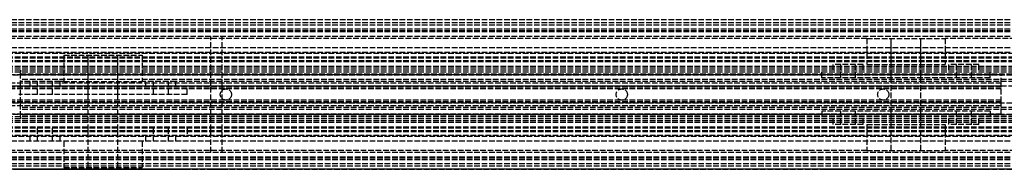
# Model space of a CAD drawing. Header units: millimetres. Extents: x 0 to 3400, y 0 to 40.
# Tile 4 of 8: x 151 to 414, y 0 to 40. Entities that reach past the tile are written whole.
import ezdxf

# ---------------------------------------------------------------- set-up
doc = ezdxf.new("R2010")
doc.units = ezdxf.units.MM
doc.header["$LTSCALE"] = 10
doc.linetypes.add('ALLCAD_Strich', pattern=[0.2, 0.15, -0.05])
doc.layers.add('BESCH_KONT_sich_schn_ansi_2d', color=40, linetype='Continuous')
doc.layers.add('BESCH_KONT_sich_schn_grun_2d', color=10, linetype='Continuous')

msp = doc.modelspace()

# ---------------------------------------------------------------- linework, layer by layer
at = {"layer": 'BESCH_KONT_sich_schn_ansi_2d', "linetype": 'ALLCAD_Strich'}
for p, q in [((3400, 0, 42), (0, 0, 42)), ((3400, 0, 2), (0, 0, 2)), ((3400, 0), (0, 0)), ((3400, 0, 64.5), (0, 0, 64.5)), ((3400, 0, 42.71), (0, 0, 42.71)), ((3400, 0, 2.5), (0, 0, 2.5)), ((3400, 0, 4), (0, 0, 4)), ((3400, 0, 9), (0, 0, 9)), ((3400, 0, 28), (0, 0, 28)), ((3400, 0, 29.5), (0, 0, 29.5)), ((3400, 0, 32), (0, 0, 32)), ((3400, 0, 38.5), (0, 0, 38.5)), ((3400, 0, 40), (0, 0, 40)), ((3400, 0, 61.5), (0, 0, 61.5)), ((3400, 0, 40.94), (0, 0, 40.94)), ((3400, 0, 40.23), (0, 0, 40.23)), ((613, 0, 31.9), (47, 0, 31.9)), ((47, 0, 27.9), (613, 0, 27.9)), ((47, 0, 23.9), (613, 0, 23.9)), ((151, 0, 22.4), (47, 0, 22.4)), ((613, 0, 30.9), (47, 0, 30.9)), ((613, 0, 31.4), (47, 0, 31.4)), ((613, 0, 35.9), (47, 0, 35.9)), ((613, 0, 36.4), (47, 0, 36.4)), ((613, 0, 30.4), (47, 0, 30.4)), ((613, 0, 28.9), (47, 0, 28.9)), ((613, 0, 22.9), (47, 0, 22.9)), ((413.6, 0, 10.65), (130.6, 0, 10.65)), ((413.6, 0, 9.9), (130.6, 0, 9.9)), ((413.6, 0, 7.9), (130.6, 0, 7.9)), ((413.6, 0, 26.9), (130.6, 0, 26.9)), ((413.6, 0, 27.9), (130.6, 0, 27.9)), ((413.6, 0, 23.9), (130.6, 0, 23.9)), ((413.6, 0, 18.4), (146.92, 0, 18.4)), ((413.6, 0, 17.65), (147.45, 0, 17.65)), ((150.6, 0, 19.4), (195.6, 0, 19.4)), ((195.6, 0, 8.9), (150.6, 0, 8.9)), ((151, 0), (151, 0, -0.1)), ((447, 0, -0.1), (151, 0, -0.1)), ((151, 0, 7.9), (447, 0, 7.9)), ((151, 0, 8.9), (151, 0)), ((151, 0, 19.4), (151, 0, 8.9)), ((151, 0, 21.9), (151, 0, 19.4)), ((151, 0, 22.4), (151, 0, 21.9)), ((447, 0, 5.4), (151, 0, 5.4)), ((447, 0, 1.4), (151, 0, 1.4)), ((151, 0, 6.9), (447, 0, 6.9)), ((447, 0, 20.4), (151, 0, 20.4)), ((447, 0, 21.9), (151, 0, 21.9)), ((447, 0, 22.4), (151, 0, 22.4)), ((195.58, 0, 19.4), (195.58, 0, 19.39)), ((195.58, 0, 19.39), (195.58, 0, 19.39)), ((195.58, 0, 19.4), (195.58, 0, 19.39)), ((195.58, 0, 19.4), (195.58, 0, 19.4)), ((195.58, 0, 19.39), (195.58, 0, 19.39)), ((195.58, 0, 19.39), (195.58, 0, 19.4)), ((195.59, 0, 19.4), (195.59, 0, 19.4)), ((195.59, 0, 19.4), (195.59, 0, 19.39)), ((195.59, 0, 19.4), (195.59, 0, 19.4)), ((195.59, 0, 19.4), (195.59, 0, 19.4)), ((195.59, 0, 19.4), (195.59, 0, 19.4)), ((195.59, 0, 19.39), (195.59, 0, 19.39)), ((195.59, 0, 19.39), (195.59, 0, 19.39)), ((195.59, 0, 19.39), (195.59, 0, 19.39)), ((195.59, 0, 19.4), (195.59, 0, 19.4)), ((195.59, 0, 19.4), (195.59, 0, 19.4)), ((195.59, 0, 19.39), (195.59, 0, 19.4)), ((195.59, 0, 19.39), (195.59, 0, 19.4)), ((447, 0, 8.9), (195.6, 0, 8.9)), ((447, 0, 19.4), (195.6, 0, 19.4)), ((195.6, 0, 19.4), (195.6, 0, 8.9)), ((195.6, 0, 19.4), (195.6, 0, 19.39)), ((195.6, 0, 19.39), (195.6, 0, 19.39)), ((195.6, 0, 19.4), (195.6, 0, 19.39)), ((195.6, 0, 19.4), (195.6, 0, 19.4)), ((195.6, 0, 19.39), (195.6, 0, 19.39)), ((202, 0, 45), (205, 0, 45)), ((202, 0, 45), (202, 0, 61.5)), ((966, 0, 61.5), (202, 0, 61.5)), ((204.5, 0, 36.4), (204.5, 0, 31.9)), ((204.5, 0, 27.9), (204.5, 0, 30.9)), ((204.5, 0, 5.4), (204.5, 0, 7.9)), ((204.98, 0, 45), (204.98, 0, 44.99)), ((204.98, 0, 45), (204.98, 0, 44.99)), ((204.98, 0, 45), (204.98, 0, 44.99)), ((204.98, 0, 44.99), (204.99, 0, 44.99)), ((204.98, 0, 44.99), (204.98, 0, 44.99)), ((204.98, 0, 44.99), (204.98, 0, 44.99)), ((204.98, 0, 45), (204.98, 0, 44.99)), ((204.98, 0, 45), (204.98, 0, 44.99)), ((204.98, 0, 45), (204.98, 0, 44.99)), ((204.98, 0, 45), (204.98, 0, 44.99)), ((204.99, 0, 44.99), (204.99, 0, 45)), ((204.99, 0, 45), (204.99, 0, 44.99)), ((204.99, 0, 45), (204.99, 0, 44.99)), ((204.99, 0, 44.99), (204.99, 0, 44.99)), ((204.99, 0, 44.99), (204.99, 0, 44.99)), ((204.99, 0, 45), (204.99, 0, 44.99)), ((204.99, 0, 45), (204.99, 0, 44.99)), ((204.99, 0, 45), (204.99, 0, 44.99)), ((204.99, 0, 45), (204.99, 0, 44.99)), ((204.99, 0, 45), (204.99, 0, 44.99)), ((205, 0, 44.99), (204.99, 0, 44.99)), ((204.99, 0, 45), (204.99, 0, 44.99)), ((205, 0, 45), (205, 0, 44.99)), ((205, 0, 45), (205, 0, 44.99)), ((205, 0, 45), (205, 0, 44.99)), ((205, 0, 44.99), (205, 0, 44.99)), ((205, 0, 44.99), (205, 0, 44.99)), ((205, 0, 45), (205, 0, 44.99)), ((205, 0, 45), (205, 0, 44.99)), ((205, 0, 45), (205, 0, 44.99)), ((205, 0, 45), (205, 0, 40)), ((963, 0, 40), (205, 0, 40)), ((207.5, 0, 36.4), (207.5, 0, 31.9)), ((207.5, 0, 27.9), (207.5, 0, 30.9)), ((207.5, 0, 5.4), (207.5, 0, 7.9)), ((310.5, 0, 36.4), (310.5, 0, 31.9)), ((310.5, 0, 27.9), (310.5, 0, 30.9)), ((310.5, 0, 5.4), (310.5, 0, 7.9)), ((313.5, 0, 36.4), (313.5, 0, 31.9)), ((313.5, 0, 27.9), (313.5, 0, 30.9)), ((313.5, 0, 5.4), (313.5, 0, 7.9)), ((365.6, 0, 19.4), (410.6, 0, 19.4)), ((365.6, 0, 8.9), (365.6, 0, 19.4)), ((410.6, 0, 8.9), (365.6, 0, 8.9)), ((380.5, 0, 36.4), (380.5, 0, 31.9)), ((380.5, 0, 27.9), (380.5, 0, 30.9)), ((380.5, 0, 5.4), (380.5, 0, 7.9)), ((383.5, 0, 36.4), (383.5, 0, 31.9)), ((383.5, 0, 27.9), (383.5, 0, 30.9)), ((383.5, 0, 5.4), (383.5, 0, 7.9)), ((410.58, 0, 19.4), (410.58, 0, 19.39)), ((410.58, 0, 19.39), (410.58, 0, 19.39)), ((410.58, 0, 19.4), (410.58, 0, 19.39)), ((410.58, 0, 19.4), (410.58, 0, 19.4)), ((410.58, 0, 19.39), (410.58, 0, 19.39)), ((410.58, 0, 19.39), (410.58, 0, 19.4)), ((410.59, 0, 19.4), (410.59, 0, 19.4)), ((410.59, 0, 19.4), (410.59, 0, 19.39)), ((410.59, 0, 19.4), (410.59, 0, 19.4)), ((410.59, 0, 19.4), (410.59, 0, 19.4)), ((410.59, 0, 19.4), (410.59, 0, 19.4)), ((410.59, 0, 19.39), (410.59, 0, 19.39)), ((410.59, 0, 19.39), (410.59, 0, 19.39)), ((410.59, 0, 19.39), (410.59, 0, 19.39)), ((410.59, 0, 19.4), (410.59, 0, 19.4)), ((410.59, 0, 19.4), (410.59, 0, 19.4)), ((410.59, 0, 19.39), (410.59, 0, 19.4)), ((410.59, 0, 19.39), (410.59, 0, 19.4)), ((410.6, 0, 19.4), (410.6, 0, 8.9)), ((410.6, 0, 19.4), (410.6, 0, 19.39)), ((410.6, 0, 19.39), (410.6, 0, 19.39)), ((410.6, 0, 19.4), (410.6, 0, 19.39)), ((410.6, 0, 19.4), (410.6, 0, 19.4)), ((410.6, 0, 19.39), (410.6, 0, 19.39)), ((413.6, 0, 10.65), (413.6, 0, 17.65)), ((413.6, 0, 17.65), (413.6, 0, 18.4)), ((413.6, 0, 18.4), (413.6, 0, 23.9)), ((413.6, 0, 9.9), (413.6, 0, 10.65)), ((413.6, 0, 7.9), (413.6, 0, 9.9)), ((413.6, 0, 23.9), (413.6, 0, 27.9))]:
    msp.add_line(p, q, dxfattribs=at)
at = {"layer": 'BESCH_KONT_sich_schn_ansi_2d', "linetype": 'ALLCAD_Strich', "extrusion": (0, 1, 0)}
for centre in [(-157.6, 14.9), (-188.6, 14.9), (-372.6, 14.9), (-403.6, 14.9)]:
    msp.add_circle(centre, 4, dxfattribs=at)
at = {"layer": 'BESCH_KONT_sich_schn_ansi_2d', "linetype": 'ALLCAD_Strich', "extrusion": (0, -1, 0)}
for centre, radius in [((157.6, 14.9), 2), ((173.1, 14.9), 10.5), ((173.1, 14.9), 4), ((173.1, 14.9), 4), ((188.6, 14.9), 2), ((372.6, 14.9), 2), ((388.1, 14.9), 10.5), ((388.1, 14.9), 4), ((388.1, 14.9), 4), ((403.6, 14.9), 2)]:
    msp.add_circle(centre, radius, dxfattribs=at)
at = {"layer": 'BESCH_KONT_sich_schn_ansi_2d', "linetype": 'ALLCAD_Strich', "extrusion": (0, 1, 0)}
for centre, radius, start, end in [((-195.58, 19.4), 0.00116, 90, 180), ((-195.58, 19.39), 0.00116, 180, 270), ((-195.58, 19.4), 0.00271, 0, 90), ((-195.58, 19.39), 0.00271, 270, 0), ((-195.59, 19.4), 0.00093, 90, 180), ((-195.59, 19.4), 0.00093, 180, 270), ((-195.6, 19.4), 0.00271, 0, 90), ((-195.6, 19.39), 0.00271, 270, 0), ((-195.6, 19.4), 0.00116, 90, 180), ((-195.6, 19.39), 0.00116, 180, 270), ((-410.58, 19.4), 0.00116, 90, 180), ((-410.58, 19.39), 0.00116, 180, 270), ((-410.58, 19.4), 0.00271, 0, 90), ((-410.58, 19.39), 0.00271, 270, 0), ((-410.59, 19.4), 0.00093, 90, 180), ((-410.59, 19.4), 0.00093, 180, 270), ((-410.6, 19.4), 0.00271, 0, 90), ((-410.6, 19.39), 0.00271, 270, 0), ((-410.6, 19.4), 0.00116, 90, 180), ((-410.6, 19.39), 0.00116, 180, 270)]:
    msp.add_arc(centre, radius, start, end, dxfattribs=at)
at = {"layer": 'BESCH_KONT_sich_schn_ansi_2d', "linetype": 'ALLCAD_Strich', "extrusion": (0, -1, 0)}
for centre, radius, start, end in [((195.58, 19.39), 0.00271, 270, 0), ((195.58, 19.4), 0.00271, 0, 90), ((195.58, 19.39), 0.00116, 180, 270), ((195.58, 19.4), 0.00116, 90, 180), ((195.59, 19.4), 0.00217, 270, 0), ((195.59, 19.4), 0.00217, 360, 90), ((195.6, 19.39), 0.00271, 270, 0), ((195.6, 19.4), 0.00271, 0, 90), ((195.6, 19.39), 0.00116, 180, 270), ((195.6, 19.4), 0.00116, 90, 180), ((410.58, 19.39), 0.00271, 270, 0), ((410.58, 19.4), 0.00271, 0, 90), ((410.58, 19.39), 0.00116, 180, 270), ((410.58, 19.4), 0.00116, 90, 180), ((410.59, 19.4), 0.00217, 270, 0), ((410.59, 19.4), 0.00217, 360, 90), ((410.6, 19.39), 0.00271, 270, 0), ((410.6, 19.4), 0.00271, 0, 90), ((410.6, 19.39), 0.00116, 180, 270), ((410.6, 19.4), 0.00116, 90, 180)]:
    msp.add_arc(centre, radius, start, end, dxfattribs=at)
at = {"layer": 'BESCH_KONT_sich_schn_grun_2d', "linetype": 'ALLCAD_Strich'}
for p, q in [((3400, 40), (0, 40)), ((3400, 39.21), (0, 39.21)), ((3400, 38.5), (0, 38.5)), ((3400, 37.5), (0, 37.5)), ((3400, 37.44), (0, 37.44)), ((3400, 37), (0, 37)), ((3400, 36.73), (0, 36.73)), ((3400, 35.5), (0, 35.5)), ((377.6, 35), (134.1, 35)), ((202, 4.5), (202, 35.5)), ((966, 35.5), (202, 35.5)), ((204.98, 35.5), (204.98, 35.49)), ((204.98, 35.5), (204.98, 35.49)), ((204.98, 35.49), (204.98, 35.5)), ((204.98, 35.5), (204.98, 35.5)), ((204.98, 35.49), (204.98, 35.49)), ((204.98, 35.49), (204.98, 35.49)), ((204.99, 35.5), (204.99, 35.49)), ((204.99, 35.49), (204.99, 35.5)), ((204.99, 35.5), (204.99, 35.5)), ((204.99, 35.5), (204.99, 35.5)), ((204.99, 35.5), (204.99, 35.5)), ((204.99, 35.49), (204.99, 35.5)), ((204.99, 35.5), (204.99, 35.5)), ((204.99, 35.49), (204.99, 35.5)), ((204.99, 35.5), (204.99, 35.49)), ((204.99, 35.49), (204.99, 35.49)), ((204.99, 35.49), (204.99, 35.49)), ((204.99, 35.49), (204.99, 35.49)), ((205, 35.5), (205, 35.49)), ((205, 35.49), (205, 35.5)), ((205, 35.49), (205, 35.5)), ((205, 35.5), (205, 35.5)), ((205, 35.5), (205, 35.5)), ((205, 35.49), (205, 35.49)), ((205, 4.5), (205, 35.49)), ((205, 35.49), (205, 35.49)), ((377.6, 35), (398.6, 35)), ((377.6, 35), (377.6, 28)), ((384.1, 5), (384.1, 35)), ((384.1, 28), (384.1, 35)), ((392.1, 5), (392.1, 35)), ((392.1, 28), (392.1, 35)), ((398.6, 35), (398.6, 28)), ((1521.4, 35), (398.6, 35)), ((3400, 32.5), (0, 32.5)), ((3400, 31.25), (0, 31.25)), ((613, 31), (47, 31)), ((613, 30), (47, 30)), ((613, 29.75), (47, 29.75)), ((613, 29), (47, 29)), ((162.6, 30.5), (183.6, 30.5)), ((162.6, 30.5), (162.6, 23.5)), ((169.1, 0.5), (169.1, 30.5)), ((169.1, 23.5), (169.1, 30.5)), ((177.1, 0.5), (177.1, 30.5)), ((177.1, 23.5), (177.1, 30.5)), ((183.6, 30.5), (183.6, 23.5)), ((613, 28.75), (47, 28.75)), ((613, 27.5), (47, 27.5)), ((613, 27), (47, 27)), ((613, 26.5), (47, 26.5)), ((151, 26.5), (151, 26)), ((365.6, 24.5), (365.6, 26.5)), ((376.6, 28), (368.6, 28)), ((368.6, 26.5), (368.6, 28)), ((370.6, 24.5), (370.6, 28)), ((374.6, 24.5), (374.6, 28)), ((376.6, 26.5), (376.6, 28)), ((377.6, 28), (398.6, 28)), ((384.1, 24.5), (384.1, 26.5)), ((392.1, 24.5), (392.1, 26.5)), ((407.6, 28), (399.6, 28)), ((399.6, 26.5), (399.6, 28)), ((401.6, 24.5), (401.6, 28)), ((405.6, 24.5), (405.6, 28)), ((407.6, 26.5), (407.6, 28)), ((410.6, 24.5), (410.6, 26.5)), ((151, 26), (47, 26)), ((47.02, 25.25), (613, 25.25)), ((413.6, 25.25), (130.6, 25.25)), ((151, 22.25), (151, 26)), ((447, 26), (151, 26)), ((151, 25.5), (447, 25.5)), ((447, 24), (151, 24)), ((410.58, 24.5), (365.6, 24.5)), ((410.6, 24.5), (410.58, 24.5)), ((410.58, 24.5), (410.58, 24.5)), ((410.58, 24.5), (410.58, 24.5)), ((410.58, 24.5), (410.58, 24.5)), ((410.58, 24.5), (410.58, 24.5)), ((410.58, 24.5), (410.59, 24.5)), ((410.58, 24.5), (410.58, 24.5)), ((410.58, 24.5), (410.58, 24.5)), ((410.58, 24.5), (410.58, 24.5)), ((410.58, 24.5), (410.58, 24.5)), ((410.58, 24.5), (410.58, 24.5)), ((410.58, 24.5), (410.58, 24.5)), ((410.58, 24.5), (410.58, 24.5)), ((410.58, 24.5), (410.58, 24.5)), ((410.59, 24.5), (410.59, 24.5)), ((410.59, 24.5), (410.59, 24.5)), ((410.59, 24.5), (410.59, 24.5)), ((410.59, 24.5), (410.59, 24.5)), ((410.59, 24.5), (410.59, 24.5)), ((410.59, 24.5), (410.59, 24.5)), ((410.59, 24.5), (410.59, 24.5)), ((410.59, 24.5), (410.59, 24.5)), ((410.59, 24.5), (410.59, 24.5)), ((410.59, 24.5), (410.59, 24.5)), ((410.6, 24.5), (410.59, 24.5)), ((410.59, 24.5), (410.59, 24.5)), ((410.6, 24.5), (410.6, 24.5)), ((410.6, 24.5), (410.6, 24.5)), ((410.6, 24.5), (410.6, 24.5)), ((410.6, 24.5), (410.6, 24.5)), ((410.6, 24.5), (410.6, 24.5)), ((410.6, 24.5), (410.6, 24.5)), ((410.6, 24.5), (410.6, 24.5)), ((410.6, 24.5), (410.6, 24.5)), ((410.6, 24.5), (410.6, 24.5)), ((410.6, 24.5), (410.6, 24.5)), ((410.6, 24.5), (410.6, 24.5)), ((410.6, 24.5), (410.6, 24.5)), ((410.6, 24.5), (410.6, 24.5)), ((413.6, 23), (413.6, 25.25)), ((613, 22.25), (47, 22.25)), ((413.6, 23), (130.6, 23)), ((413.6, 22.25), (130.6, 22.25)), ((413.6, 22), (130.6, 22)), ((413.6, 21.5), (147.45, 21.5)), ((153.6, 23.5), (151, 23.5)), ((151, 17.75), (151, 22.25)), ((161.6, 23.5), (153.6, 23.5)), ((153.6, 22), (153.6, 23.5)), ((155.6, 20), (155.6, 23.5)), ((159.6, 20), (159.6, 23.5)), ((162.6, 23.5), (161.6, 23.5)), ((161.6, 22), (161.6, 23.5)), ((162.6, 23.5), (183.6, 23.5)), ((169.1, 20), (169.1, 22)), ((177.1, 20), (177.1, 22)), ((184.6, 23.5), (183.6, 23.5)), ((192.6, 23.5), (184.6, 23.5)), ((184.6, 22), (184.6, 23.5)), ((186.6, 20), (186.6, 23.5)), ((190.6, 20), (190.6, 23.5)), ((447, 23.5), (192.6, 23.5)), ((192.6, 22), (192.6, 23.5)), ((195.6, 20), (195.6, 22)), ((413.6, 22), (413.6, 23)), ((413.6, 18), (413.6, 22)), ((413.6, 18.5), (147.45, 18.5)), ((195.58, 20), (150.6, 20)), ((195.6, 20), (195.58, 20)), ((195.58, 20), (195.58, 20)), ((195.58, 20), (195.58, 19.99)), ((195.58, 20), (195.58, 19.99)), ((195.58, 20), (195.58, 19.99)), ((195.58, 20), (195.58, 19.99)), ((195.58, 20), (195.58, 20)), ((195.58, 20), (195.58, 20)), ((195.58, 20), (195.58, 19.99)), ((195.58, 20), (195.58, 19.99)), ((195.58, 20), (195.58, 19.99)), ((195.58, 19.99), (195.59, 19.99)), ((195.58, 19.99), (195.58, 19.99)), ((195.58, 19.99), (195.58, 19.99)), ((195.59, 19.99), (195.59, 20)), ((195.59, 20), (195.59, 19.99)), ((195.59, 20), (195.59, 19.99)), ((195.59, 20), (195.59, 19.99)), ((195.59, 20), (195.59, 19.99)), ((195.59, 20), (195.59, 19.99)), ((195.59, 20), (195.59, 19.99)), ((195.59, 20), (195.59, 19.99)), ((195.59, 20), (195.59, 19.99)), ((195.59, 19.99), (195.59, 19.99)), ((195.59, 19.99), (195.59, 19.99)), ((195.6, 19.99), (195.59, 19.99)), ((195.6, 20), (195.6, 20)), ((195.6, 20), (195.6, 19.99)), ((195.6, 20), (195.6, 19.99)), ((195.6, 20), (195.6, 19.99)), ((195.6, 20), (195.6, 19.99)), ((195.6, 20), (195.6, 19.99)), ((195.6, 20), (195.6, 20)), ((195.6, 20), (195.6, 20)), ((195.6, 20), (195.6, 19.99)), ((195.6, 20), (195.6, 19.99)), ((195.6, 20), (195.6, 20)), ((195.6, 19.99), (195.6, 19.99)), ((195.6, 19.99), (195.6, 19.99)), ((47, 17.75), (613, 17.75)), ((413.6, 18), (130.6, 18)), ((413.6, 17.75), (130.6, 17.75)), ((413.6, 17), (130.6, 17)), ((151, 14), (151, 17.75)), ((447, 16.5), (151, 16.5)), ((447, 16), (151, 16)), ((413.6, 17), (413.6, 18)), ((413.6, 14.75), (413.6, 17)), ((47, 14.75), (613, 14.75)), ((151, 14), (47, 14)), ((613, 13.5), (47, 13.5)), ((413.6, 14.75), (130.6, 14.75)), ((447, 14.5), (151, 14.5)), ((151, 14), (151, 13.5)), ((447, 14), (151, 14)), ((365.6, 15.5), (365.6, 13.5)), ((410.6, 15.5), (365.6, 15.5)), ((368.6, 12), (368.6, 13.5)), ((370.6, 12), (370.6, 15.5)), ((374.6, 12), (374.6, 15.5)), ((376.6, 12), (376.6, 13.5)), ((384.1, 13.5), (384.1, 15.5)), ((392.1, 13.5), (392.1, 15.5)), ((399.6, 12), (399.6, 13.5)), ((401.6, 12), (401.6, 15.5)), ((405.6, 12), (405.6, 15.5)), ((407.6, 12), (407.6, 13.5)), ((410.6, 15.5), (410.6, 13.5)), ((613, 13), (47, 13)), ((613, 12.5), (47, 12.5)), ((613, 11.25), (47, 11.25)), ((613, 11), (47, 11)), ((155.6, 7.5), (155.6, 11)), ((159.6, 7.5), (159.6, 11)), ((169.1, 9), (169.1, 11)), ((177.1, 9), (177.1, 11)), ((186.6, 7.5), (186.6, 11)), ((190.6, 7.5), (190.6, 11)), ((195.6, 11), (195.6, 9)), ((376.6, 12), (368.6, 12)), ((377.6, 12), (398.6, 12)), ((377.6, 12), (377.6, 5)), ((384.1, 5), (384.1, 12)), ((392.1, 5), (392.1, 12)), ((398.6, 12), (398.6, 5)), ((407.6, 12), (399.6, 12)), ((3400, 8.75), (0, 8.75)), ((613, 10.25), (47, 10.25)), ((613, 10), (47, 10)), ((613, 9), (47, 9)), ((153.6, 7.5), (153.6, 9)), ((161.6, 7.5), (161.6, 9)), ((184.6, 7.5), (184.6, 9)), ((192.6, 7.5), (192.6, 9)), ((3400, 7.5), (0, 7.5)), ((162.6, 7.5), (162.6, 0.5)), ((169.1, 0.5), (169.1, 7.5)), ((177.1, 0.5), (177.1, 7.5)), ((183.6, 7.5), (183.6, 0.5)), ((3400, 4.5), (0, 4.5)), ((3400, 3.27), (0, 3.27)), ((3400, 3), (0, 3)), ((377.6, 5), (134.1, 5)), ((966, 4.5), (202, 4.5)), ((377.6, 5), (398.6, 5)), ((1521.4, 5), (398.6, 5)), ((3400, 2.56), (0, 2.56)), ((3400, 2.5), (0, 2.5)), ((3400, 1.5), (0, 1.5)), ((3400, 0.79), (0, 0.79)), ((3400, 0), (0, 0)), ((162.6, 0.5), (183.6, 0.5))]:
    msp.add_line(p, q, dxfattribs=at)
for centre in [(206, 20), (312, 20), (382, 20)]:
    msp.add_circle(centre, 1.5, dxfattribs=at)
for centre, radius, start, end in [((204.98, 35.5), 0.00271, 90, 180), ((204.98, 35.5), 0.00271, 0, 90), ((204.98, 35.5), 0.00116, 0, 90), ((204.98, 35.5), 0.00116, 90, 180), ((204.98, 35.49), 0.00271, 180, 270), ((204.98, 35.49), 0.00271, 270, 0), ((204.98, 35.49), 0.00116, 270, 360), ((204.98, 35.49), 0.00116, 180, 270), ((204.99, 35.5), 0.00217, 360, 90), ((204.99, 35.49), 0.00093, 0, 90), ((205, 35.5), 0.00271, 90, 180), ((204.99, 35.49), 0.00217, 270, 0), ((204.99, 35.49), 0.00093, 270, 0), ((205, 35.49), 0.00271, 180, 270), ((205, 35.5), 0.00116, 0, 90), ((205, 35.5), 0.00271, 0, 90), ((205, 35.5), 0.00116, 90, 180), ((205, 35.49), 0.00271, 270, 0), ((205, 35.49), 0.00116, 270, 360), ((205, 35.49), 0.00116, 180, 270)]:
    msp.add_arc(centre, radius, start, end, dxfattribs=at)

doc.saveas('drawing.dxf')
